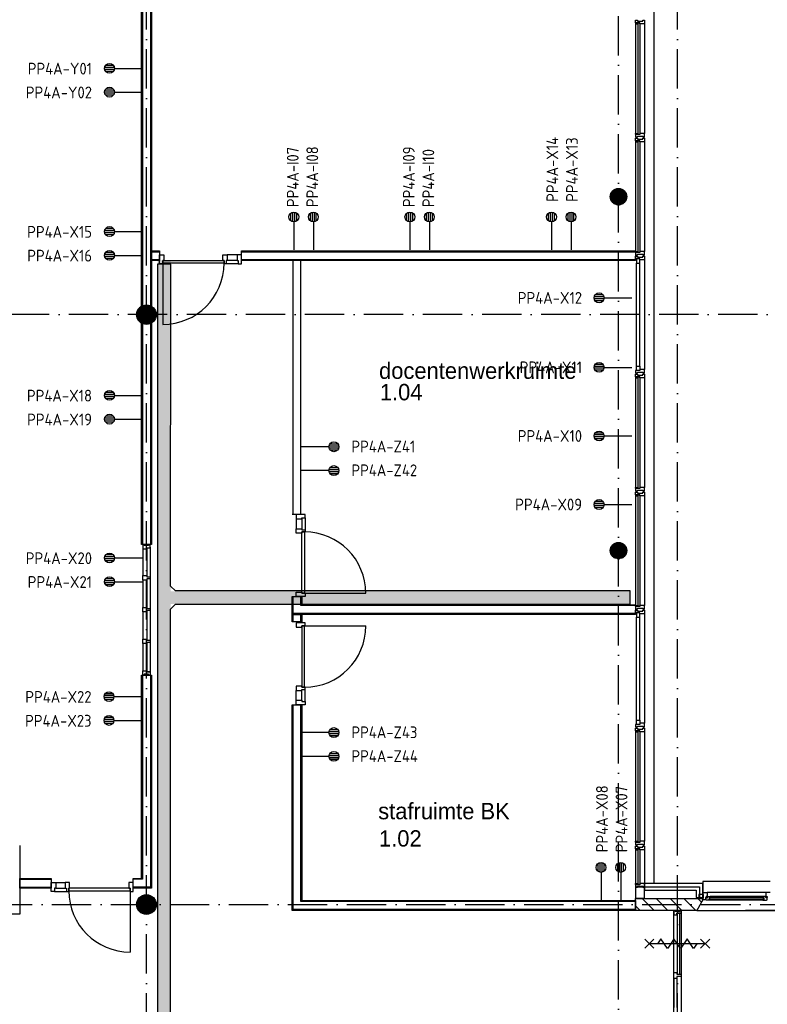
# Model space of a CAD drawing. Header units: millimetres. Extents: x 84333 to 240712, y -2244 to 84291.
# Tile 72 of 74: x 221685 to 233087, y 56254 to 71276. Entities that reach past the tile are written whole.
import ezdxf
from ezdxf.enums import TextEntityAlignment as Align

# ---------------------------------------------------------------- set-up
doc = ezdxf.new("R2010")
doc.units = ezdxf.units.MM
doc.header["$LTSCALE"] = 100
doc.linetypes.add('DASHDOT', pattern=[9, 6, -1.5, 0, -1.5])
doc.layers.get('0').update_dxf_attribs({"linetype": 'CONTINUOUS'})
for name, color, linetype in [('AFDELING', 4, 'CONTINUOUS'), ('AL$1----_ALGEMEEN', 7, 'CONTINUOUS'), ('AL$7----_STRAMIEN', 1, 'DASHDOT'), ('AL21----_BUITENWAND', 4, 'CONTINUOUS'), ('AL22----_BINNENWAND', 7, 'CONTINUOUS'), ('AL28----_KONSTRUKTIE', 3, 'CONTINUOUS'), ('AL31----_BUITENKOZ', 7, 'CONTINUOUS'), ('AL32----_BINNENKOZ', 7, 'CONTINUOUS'), ('AL32----_DRAAIRICHTING', 1, 'CONTINUOUS'), ('AL65----_BEVEILIGING', 7, 'CONTINUOUS'), ('ALXA3---_VOLZWART', 14, 'CONTINUOUS'), ('ALXAA---_GEWBETON', 12, 'CONTINUOUS'), ('ALXAB---_PREFABBETON', 1, 'CONTINUOUS'), ('ALXOU---_GLAS', 7, 'CONTINUOUS'), ('BOUW', 8, 'CONTINUOUS'), ('EB6441--_ATTRIB', 2, 'CONTINUOUS'), ('EL6441--_DATACOM', 3, 'CONTINUOUS'), ('KABELGGOOT1', 8, 'CONTINUOUS')]:
    doc.layers.add(name, color=color, linetype=linetype)
doc.styles.add('1_8', font='ISO', dxfattribs={"height": 1.8})
doc.styles.add('BURO-025', font='BUROFONT.shx', dxfattribs={"height": 250})
doc.styles.add('NORATT', font='iso.shx')
doc.styles.add('TECHNIC', font='technic_.ttf')
pattern_1 = [(8e-14, (39793.956, 199192.7), (31.75, 63.5), [0, -63.5])]

# ---------------------------------------------------------------- blocks, each defined once
blk = doc.blocks.new('ES4X2')
for p, q in [((-0.45, 1.4), (-0.45, 2.6)), ((-0.15, 1.27), (-0.15, 2.73)), ((0.15, 1.27), (0.15, 2.73)), ((0.45, 1.4), (0.45, 2.6)), ((0, 1.25), (0, -3))]:
    blk.add_line(p, q)
blk.add_circle((0, 2), 0.75)
at = {"style": '1_8', "flags": 8}
for tag, p in [('NUMMER', (1.25, 3.5)), ('CODE', (-1.25, 3.5))]:
    blk.add_attdef(tag, text='', height=1.8, rotation=90, dxfattribs=at).set_placement(p, align=Align.MIDDLE_LEFT)
blk.add_attdef('M_CODE', text='', height=1.8, dxfattribs=at).set_placement((0, 0), align=Align.MIDDLE_CENTER)
blk = doc.blocks.new('A$C13e6995e')
at = {"layer": 'KABELGGOOT1'}
h = blk.add_hatch(dxfattribs=at)
h.set_pattern_fill('DOTS', color=256, scale=40, style=0)
h.set_pattern_definition(pattern_1)
h.paths.add_polyline_path([(139651, 56951), (139457, 56951), (139457, 56413), (139651, 56413)])
h.paths.add_polyline_path([(139651, 57657), (139457, 57657), (139457, 56951), (139651, 56951)])
h.paths.add_polyline_path([(139651, 56413), (139457, 56413), (139457, 56041), (139651, 56041)])
h.paths.add_polyline_path([(139652, 58290), (139457, 58290), (139457, 57657), (139651, 57657)])
h.paths.add_polyline_path([(139657, 69849), (139457, 69849), (139457, 58290), (139652, 58290)])
h = blk.add_hatch(dxfattribs=at)
h.set_pattern_fill('DOTS', color=256, scale=40, style=0)
h.set_pattern_definition(pattern_1)
h.paths.add_polyline_path([(146661, 64800), (139625, 64800), (139625, 64607), (146661, 64607)])
at = {"layer": 'AL$1----_ALGEMEEN', "color": 8}
blk.add_line((150820, 59930), (148420, 59930), dxfattribs=at)
at = {"layer": 'AL$7----_STRAMIEN', "color": 1}
blk.add_line((134243, 60020), (152209, 60020), dxfattribs=at)
for points in [[(139285, 42766), (139285, 79257)], [(146485, 43272), (146485, 79257)], [(147385, 42766), (147385, 79257)], [(152204, 69020), (110185, 69020)]]:
    blk.add_lwpolyline(points, dxfattribs=at)
at = {"layer": 'AL21----_BUITENWAND', "color": 8}
for p, q in [((147025, 77960), (147025, 60340)), ((147770, 60340), (146884, 60340)), ((146884, 60340), (146884, 60240)), ((146884, 60240), (147670, 60240)), ((147670, 60240), (147670, 60130)), ((147770, 60130), (147770, 60340)), ((147670, 60130), (147770, 60130))]:
    blk.add_line(p, q, dxfattribs=at)
at = {"layer": 'AL22----_BINNENWAND', "color": 8}
for p, q in [((139210, 65513), (139210, 77680)), ((139360, 77680), (139360, 65513)), ((139360, 69995), (139485, 69995)), ((139360, 69845), (139360, 69995)), ((139485, 69995), (139485, 69845)), ((140736, 69995), (146745, 69995)), ((140736, 69845), (140736, 69995)), ((146745, 69995), (146745, 69845)), ((139485, 69845), (139360, 69845)), ((146745, 69845), (140736, 69845)), ((141657, 65971), (141507, 65971)), ((139360, 65513), (139210, 65513)), ((141507, 64445), (141507, 64720)), ((141507, 64720), (141657, 64720)), ((141657, 64720), (141657, 64595)), ((141657, 64595), (146745, 64595)), ((146745, 64595), (146745, 64445)), ((146745, 64445), (141507, 64445)), ((141507, 64335), (141507, 64445)), ((141507, 64445), (141657, 64445)), ((141657, 64445), (141657, 64335)), ((141657, 64335), (141507, 64335)), ((139210, 60420), (139210, 63519)), ((139210, 63519), (139360, 63519)), ((139360, 63519), (139360, 60270)), ((141507, 59930), (141507, 63069)), ((141507, 63069), (141657, 63069)), ((141657, 63069), (141657, 60080)), ((137352, 60920), (137352, 59875)), ((137352, 60420), (137834, 60420)), ((137352, 60270), (137352, 60420)), ((137834, 60420), (137834, 60270)), ((139085, 60270), (139085, 60420)), ((139085, 60420), (139210, 60420)), ((137834, 60270), (137352, 60270)), ((139360, 60270), (139085, 60270)), ((141657, 60080), (146745, 60080)), ((146745, 60080), (146745, 59930)), ((137352, 59875), (137202, 59875)), ((146745, 59930), (141507, 59930))]:
    blk.add_line(p, q, dxfattribs=at)
at = {"layer": 'AL22----_BINNENWAND', "color": 8, "linetype": 'Continuous'}
for p, q in [((139225, 77680), (139225, 65513)), ((139345, 77680), (139345, 65513)), ((139360, 69980), (139485, 69980)), ((139360, 69860), (139485, 69860)), ((140736, 69980), (146745, 69980)), ((140736, 69860), (146745, 69860)), ((141522, 65971), (141522, 69845)), ((141642, 65971), (141642, 69845)), ((141522, 64460), (141522, 64720)), ((141642, 64580), (141642, 64720)), ((146745, 64460), (141522, 64460)), ((141522, 64335), (141522, 64445)), ((146745, 64580), (141642, 64580)), ((141642, 64335), (141642, 64445)), ((139225, 63519), (139225, 60405)), ((139345, 63519), (139345, 60285)), ((141522, 59945), (141522, 63069)), ((141642, 60065), (141642, 63069)), ((137352, 60405), (137834, 60405)), ((139225, 60405), (139085, 60405)), ((137352, 60285), (137834, 60285)), ((139345, 60285), (139085, 60285)), ((146745, 59945), (141522, 59945)), ((146745, 60065), (141642, 60065))]:
    blk.add_line(p, q, dxfattribs=at)
at = {"layer": 'AL28----_KONSTRUKTIE', "color": 8, "linetype": 'Continuous'}
for p, q in [((146745, 59930), (146745, 60110)), ((146745, 60110), (146925, 60110)), ((146925, 60110), (146925, 60110)), ((146925, 60110), (147770, 60110)), ((147770, 60090), (147678, 59930)), ((147770, 60110), (147770, 60090)), ((147678, 59930), (146745, 59930))]:
    blk.add_line(p, q, dxfattribs=at)
at = {"layer": 'AL28----_KONSTRUKTIE', "color": 8}
for centre, radius in [((146485, 70820), 125), ((139285, 69020), 150), ((146485, 65420), 125), ((139285, 60020), 150)]:
    blk.add_circle(centre, radius, dxfattribs=at)
at = {"layer": 'AL31----_BUITENKOZ', "color": 8, "linetype": 'Continuous'}
for p, q in [((146745, 73472), (146745, 73511)), ((146745, 73511), (146751, 73511)), ((146812, 73472), (146745, 73472)), ((146750, 73467), (146745, 73467)), ((146745, 73467), (146745, 73455)), ((146782, 73472), (146750, 73472)), ((146750, 73472), (146750, 73467)), ((146751, 73511), (146765, 73511)), ((146765, 73511), (146765, 73511)), ((146765, 73511), (146774, 73511)), ((146774, 73511), (146774, 73497)), ((146774, 73497), (146854, 73497)), ((146782, 73455), (146782, 73472)), ((146812, 73455), (146812, 73472)), ((146854, 73497), (146854, 73511)), ((146854, 73511), (146864, 73511)), ((146864, 73511), (146864, 73511)), ((146864, 73511), (146878, 73511)), ((146878, 73511), (146884, 73511)), ((146884, 73511), (146884, 73492)), ((146884, 73492), (146884, 73455)), ((146745, 73455), (146782, 73455)), ((146865, 73455), (146812, 73455)), ((146873, 73455), (146865, 73455)), ((146877, 73455), (146873, 73455)), ((146884, 73455), (146877, 73455)), ((146745, 71773), (146745, 71785)), ((146745, 71785), (146782, 71785)), ((146750, 71773), (146745, 71773)), ((146745, 71768), (146745, 71729)), ((146812, 71768), (146745, 71768)), ((146745, 71729), (146751, 71729)), ((146745, 71672), (146745, 71711)), ((146745, 71711), (146751, 71711)), ((146812, 71672), (146745, 71672)), ((146750, 71667), (146745, 71667)), ((146745, 71667), (146745, 71655)), ((146745, 71655), (146782, 71655)), ((146750, 71768), (146750, 71773)), ((146782, 71768), (146750, 71768)), ((146782, 71672), (146750, 71672)), ((146750, 71672), (146750, 71667)), ((146751, 71729), (146765, 71729)), ((146751, 71711), (146765, 71711)), ((146765, 71729), (146765, 71729)), ((146765, 71729), (146775, 71729)), ((146765, 71711), (146765, 71711)), ((146765, 71711), (146774, 71711)), ((146774, 71711), (146774, 71697)), ((146774, 71697), (146854, 71697)), ((146775, 71729), (146775, 71743)), ((146775, 71743), (146855, 71743)), ((146782, 71785), (146782, 71768)), ((146782, 71655), (146782, 71672)), ((146865, 71785), (146812, 71785)), ((146812, 71785), (146812, 71768)), ((146812, 71655), (146812, 71672)), ((146865, 71655), (146812, 71655)), ((146854, 71697), (146854, 71711)), ((146854, 71711), (146864, 71711)), ((146855, 71743), (146855, 71729)), ((146855, 71729), (146864, 71729)), ((146864, 71729), (146864, 71729)), ((146864, 71729), (146878, 71729)), ((146864, 71711), (146864, 71711)), ((146864, 71711), (146878, 71711)), ((146873, 71785), (146865, 71785)), ((146873, 71655), (146865, 71655)), ((146877, 71785), (146873, 71785)), ((146877, 71655), (146873, 71655)), ((146884, 71785), (146877, 71785)), ((146884, 71655), (146877, 71655)), ((146878, 71729), (146884, 71729)), ((146878, 71711), (146884, 71711)), ((146884, 71748), (146884, 71785)), ((146884, 71729), (146884, 71748)), ((146884, 71711), (146884, 71692)), ((146884, 71692), (146884, 71655)), ((146745, 69973), (146745, 69985)), ((146745, 69985), (146782, 69985)), ((146750, 69973), (146745, 69973)), ((146745, 69968), (146745, 69929)), ((146812, 69968), (146745, 69968)), ((146745, 69929), (146751, 69929)), ((146745, 69872), (146745, 69911)), ((146745, 69911), (146751, 69911)), ((146812, 69872), (146745, 69872)), ((146750, 69968), (146750, 69973)), ((146782, 69968), (146750, 69968)), ((146751, 69929), (146765, 69929)), ((146751, 69911), (146765, 69911)), ((146812, 69872), (146758, 69872)), ((146758, 69872), (146758, 69805)), ((146765, 69929), (146765, 69929)), ((146765, 69929), (146775, 69929)), ((146765, 69911), (146765, 69911)), ((146765, 69911), (146774, 69911)), ((146774, 69911), (146774, 69897)), ((146774, 69897), (146854, 69897)), ((146775, 69929), (146775, 69943)), ((146775, 69943), (146855, 69943)), ((146782, 69985), (146782, 69968)), ((146865, 69985), (146812, 69985)), ((146812, 69985), (146812, 69968)), ((146812, 69855), (146812, 69872)), ((146812, 69805), (146812, 69872)), ((146865, 69855), (146812, 69855)), ((146854, 69897), (146854, 69911)), ((146854, 69911), (146864, 69911)), ((146855, 69943), (146855, 69929)), ((146855, 69929), (146864, 69929)), ((146864, 69929), (146864, 69929)), ((146864, 69929), (146878, 69929)), ((146864, 69911), (146864, 69911)), ((146864, 69911), (146878, 69911)), ((146873, 69985), (146865, 69985)), ((146873, 69855), (146865, 69855)), ((146877, 69985), (146873, 69985)), ((146877, 69855), (146873, 69855)), ((146884, 69985), (146877, 69985)), ((146884, 69855), (146877, 69855)), ((146878, 69929), (146884, 69929)), ((146878, 69911), (146884, 69911)), ((146884, 69948), (146884, 69985)), ((146884, 69929), (146884, 69948)), ((146884, 69911), (146884, 69892)), ((146884, 69892), (146884, 69855)), ((146758, 69805), (146812, 69805)), ((146758, 68168), (146758, 68235)), ((146758, 68235), (146812, 68235)), ((146812, 68235), (146812, 68168)), ((146745, 68168), (146745, 68129)), ((146812, 68168), (146745, 68168)), ((146745, 68129), (146751, 68129)), ((146745, 68072), (146745, 68111)), ((146745, 68111), (146751, 68111)), ((146812, 68072), (146745, 68072)), ((146750, 68067), (146745, 68067)), ((146745, 68067), (146745, 68055)), ((146745, 68055), (146782, 68055)), ((146782, 68072), (146750, 68072)), ((146750, 68072), (146750, 68067)), ((146751, 68129), (146765, 68129)), ((146751, 68111), (146765, 68111)), ((146812, 68168), (146758, 68168)), ((146765, 68129), (146765, 68129)), ((146765, 68129), (146775, 68129)), ((146765, 68111), (146765, 68111)), ((146765, 68111), (146774, 68111)), ((146774, 68111), (146774, 68097)), ((146774, 68097), (146854, 68097)), ((146775, 68129), (146775, 68143)), ((146775, 68143), (146855, 68143)), ((146782, 68055), (146782, 68072)), ((146865, 68185), (146812, 68185)), ((146812, 68185), (146812, 68168)), ((146812, 68055), (146812, 68072)), ((146865, 68055), (146812, 68055)), ((146854, 68097), (146854, 68111)), ((146854, 68111), (146864, 68111)), ((146855, 68143), (146855, 68129)), ((146855, 68129), (146864, 68129)), ((146864, 68129), (146864, 68129)), ((146864, 68129), (146878, 68129)), ((146864, 68111), (146864, 68111)), ((146864, 68111), (146878, 68111)), ((146873, 68185), (146865, 68185)), ((146873, 68055), (146865, 68055)), ((146877, 68185), (146873, 68185)), ((146877, 68055), (146873, 68055)), ((146884, 68185), (146877, 68185)), ((146884, 68055), (146877, 68055)), ((146878, 68129), (146884, 68129)), ((146878, 68111), (146884, 68111)), ((146884, 68148), (146884, 68185)), ((146884, 68129), (146884, 68148)), ((146884, 68111), (146884, 68092)), ((146884, 68092), (146884, 68055)), ((146745, 66373), (146745, 66385)), ((146745, 66385), (146782, 66385)), ((146750, 66373), (146745, 66373)), ((146745, 66368), (146745, 66329)), ((146812, 66368), (146745, 66368)), ((146745, 66329), (146751, 66329)), ((146745, 66272), (146745, 66311)), ((146745, 66311), (146751, 66311)), ((146812, 66272), (146745, 66272)), ((146750, 66267), (146745, 66267)), ((146745, 66267), (146745, 66255)), ((146745, 66255), (146782, 66255)), ((146750, 66368), (146750, 66373)), ((146782, 66368), (146750, 66368)), ((146782, 66272), (146750, 66272)), ((146750, 66272), (146750, 66267)), ((146751, 66329), (146765, 66329)), ((146751, 66311), (146765, 66311)), ((146765, 66329), (146765, 66329)), ((146765, 66329), (146775, 66329)), ((146765, 66311), (146765, 66311)), ((146765, 66311), (146774, 66311)), ((146774, 66311), (146774, 66297)), ((146774, 66297), (146854, 66297)), ((146775, 66329), (146775, 66343)), ((146775, 66343), (146855, 66343)), ((146782, 66385), (146782, 66368)), ((146782, 66255), (146782, 66272)), ((146865, 66385), (146812, 66385)), ((146812, 66385), (146812, 66368)), ((146812, 66255), (146812, 66272)), ((146865, 66255), (146812, 66255)), ((146854, 66297), (146854, 66311)), ((146854, 66311), (146864, 66311)), ((146855, 66343), (146855, 66329)), ((146855, 66329), (146864, 66329)), ((146864, 66329), (146864, 66329)), ((146864, 66329), (146878, 66329)), ((146864, 66311), (146864, 66311)), ((146864, 66311), (146878, 66311)), ((146873, 66385), (146865, 66385)), ((146873, 66255), (146865, 66255)), ((146877, 66385), (146873, 66385)), ((146877, 66255), (146873, 66255)), ((146884, 66385), (146877, 66385)), ((146884, 66255), (146877, 66255)), ((146878, 66329), (146884, 66329)), ((146878, 66311), (146884, 66311)), ((146884, 66348), (146884, 66385)), ((146884, 66329), (146884, 66348)), ((146884, 66311), (146884, 66292)), ((146884, 66292), (146884, 66255)), ((146745, 64573), (146745, 64585)), ((146745, 64585), (146782, 64585)), ((146750, 64573), (146745, 64573)), ((146745, 64568), (146745, 64529)), ((146812, 64568), (146745, 64568)), ((146745, 64529), (146751, 64529)), ((146745, 64472), (146745, 64511)), ((146745, 64511), (146751, 64511)), ((146812, 64472), (146745, 64472)), ((146750, 64568), (146750, 64573)), ((146782, 64568), (146750, 64568)), ((146751, 64529), (146765, 64529)), ((146751, 64511), (146765, 64511)), ((146812, 64472), (146758, 64472)), ((146758, 64472), (146758, 64405)), ((146765, 64529), (146765, 64529)), ((146765, 64529), (146775, 64529)), ((146765, 64511), (146765, 64511)), ((146765, 64511), (146774, 64511)), ((146774, 64511), (146774, 64497)), ((146774, 64497), (146854, 64497)), ((146775, 64529), (146775, 64543)), ((146775, 64543), (146855, 64543)), ((146782, 64585), (146782, 64568)), ((146865, 64585), (146812, 64585)), ((146812, 64585), (146812, 64568)), ((146812, 64455), (146812, 64472)), ((146812, 64405), (146812, 64472)), ((146865, 64455), (146812, 64455)), ((146854, 64497), (146854, 64511)), ((146854, 64511), (146864, 64511)), ((146855, 64543), (146855, 64529)), ((146855, 64529), (146864, 64529)), ((146864, 64529), (146864, 64529)), ((146864, 64529), (146878, 64529)), ((146864, 64511), (146864, 64511)), ((146864, 64511), (146878, 64511)), ((146873, 64585), (146865, 64585)), ((146873, 64455), (146865, 64455)), ((146877, 64585), (146873, 64585)), ((146877, 64455), (146873, 64455)), ((146884, 64585), (146877, 64585)), ((146884, 64455), (146877, 64455)), ((146878, 64529), (146884, 64529)), ((146878, 64511), (146884, 64511)), ((146884, 64548), (146884, 64585)), ((146884, 64529), (146884, 64548)), ((146884, 64511), (146884, 64492)), ((146884, 64492), (146884, 64455)), ((146758, 64405), (146812, 64405)), ((146758, 62768), (146758, 62835)), ((146758, 62835), (146812, 62835)), ((146812, 62835), (146812, 62768)), ((146745, 62768), (146745, 62729)), ((146812, 62768), (146745, 62768)), ((146745, 62729), (146751, 62729)), ((146745, 62672), (146745, 62711)), ((146745, 62711), (146751, 62711)), ((146812, 62672), (146745, 62672)), ((146750, 62667), (146745, 62667)), ((146745, 62667), (146745, 62655)), ((146745, 62655), (146782, 62655)), ((146782, 62672), (146750, 62672)), ((146750, 62672), (146750, 62667)), ((146751, 62729), (146765, 62729)), ((146751, 62711), (146765, 62711)), ((146812, 62768), (146758, 62768)), ((146765, 62729), (146765, 62729)), ((146765, 62729), (146775, 62729)), ((146765, 62711), (146765, 62711)), ((146765, 62711), (146774, 62711)), ((146774, 62711), (146774, 62697)), ((146774, 62697), (146854, 62697)), ((146775, 62729), (146775, 62743)), ((146775, 62743), (146855, 62743)), ((146782, 62655), (146782, 62672)), ((146865, 62785), (146812, 62785)), ((146812, 62785), (146812, 62768)), ((146812, 62655), (146812, 62672)), ((146865, 62655), (146812, 62655)), ((146854, 62697), (146854, 62711)), ((146854, 62711), (146864, 62711)), ((146855, 62743), (146855, 62729)), ((146855, 62729), (146864, 62729)), ((146864, 62729), (146864, 62729)), ((146864, 62729), (146878, 62729)), ((146864, 62711), (146864, 62711)), ((146864, 62711), (146878, 62711)), ((146873, 62785), (146865, 62785)), ((146873, 62655), (146865, 62655)), ((146877, 62785), (146873, 62785)), ((146877, 62655), (146873, 62655)), ((146884, 62785), (146877, 62785)), ((146884, 62655), (146877, 62655)), ((146878, 62729), (146884, 62729)), ((146878, 62711), (146884, 62711)), ((146884, 62748), (146884, 62785)), ((146884, 62729), (146884, 62748)), ((146884, 62711), (146884, 62692)), ((146884, 62692), (146884, 62655)), ((146745, 60973), (146745, 60985)), ((146745, 60985), (146782, 60985)), ((146750, 60973), (146745, 60973)), ((146745, 60968), (146745, 60929)), ((146812, 60968), (146745, 60968)), ((146745, 60929), (146751, 60929)), ((146745, 60872), (146745, 60911)), ((146745, 60911), (146751, 60911)), ((146812, 60872), (146745, 60872)), ((146750, 60867), (146745, 60867)), ((146745, 60867), (146745, 60855)), ((146745, 60855), (146782, 60855)), ((146750, 60968), (146750, 60973)), ((146782, 60968), (146750, 60968)), ((146782, 60872), (146750, 60872)), ((146750, 60872), (146750, 60867)), ((146751, 60929), (146765, 60929)), ((146751, 60911), (146765, 60911)), ((146765, 60929), (146765, 60929)), ((146765, 60929), (146775, 60929)), ((146765, 60911), (146765, 60911)), ((146765, 60911), (146775, 60911)), ((146775, 60929), (146775, 60943)), ((146775, 60943), (146855, 60943)), ((146775, 60911), (146775, 60897)), ((146775, 60897), (146855, 60897)), ((146782, 60985), (146782, 60968)), ((146782, 60855), (146782, 60872)), ((146865, 60985), (146812, 60985)), ((146812, 60985), (146812, 60968)), ((146812, 60855), (146812, 60872)), ((146865, 60855), (146812, 60855)), ((146855, 60943), (146855, 60929)), ((146855, 60929), (146864, 60929)), ((146855, 60897), (146855, 60911)), ((146855, 60911), (146864, 60911)), ((146864, 60929), (146864, 60929)), ((146864, 60929), (146878, 60929)), ((146864, 60911), (146864, 60911)), ((146864, 60911), (146878, 60911)), ((146873, 60985), (146865, 60985)), ((146873, 60855), (146865, 60855)), ((146877, 60985), (146873, 60985)), ((146877, 60855), (146873, 60855)), ((146884, 60985), (146877, 60985)), ((146884, 60855), (146877, 60855)), ((146878, 60929), (146884, 60929)), ((146878, 60911), (146884, 60911)), ((146884, 60948), (146884, 60985)), ((146884, 60929), (146884, 60948)), ((146884, 60911), (146884, 60892)), ((146884, 60892), (146884, 60855)), ((146745, 60328), (146745, 60340)), ((146745, 60340), (146782, 60340)), ((146750, 60328), (146745, 60328)), ((146745, 60323), (146745, 60284)), ((146812, 60323), (146745, 60323)), ((146745, 60284), (146751, 60284)), ((146745, 60283), (146745, 60119)), ((146884, 60283), (146745, 60283)), ((146750, 60323), (146750, 60328)), ((146782, 60323), (146750, 60323)), ((146751, 60284), (146765, 60284)), ((146765, 60284), (146765, 60284)), ((146765, 60284), (146775, 60284)), ((146775, 60284), (146775, 60298)), ((146775, 60298), (146855, 60298)), ((146782, 60340), (146782, 60323)), ((146865, 60340), (146812, 60340)), ((146812, 60340), (146812, 60323)), ((146855, 60298), (146855, 60284)), ((146855, 60284), (146864, 60284)), ((146864, 60284), (146864, 60284)), ((146864, 60284), (146878, 60284)), ((146873, 60340), (146865, 60340)), ((146877, 60340), (146873, 60340)), ((146884, 60340), (146877, 60340)), ((146878, 60284), (146884, 60284)), ((146884, 60303), (146884, 60340)), ((146884, 60284), (146884, 60303)), ((146884, 60119), (146884, 60283)), ((146745, 60119), (146884, 60119)), ((148699, 60126), (147871, 60126)), ((147871, 60126), (147871, 60105)), ((147871, 60105), (148699, 60105)), ((148699, 60105), (148699, 60126))]:
    blk.add_line(p, q, dxfattribs=at)
at = {"layer": 'AL31----_BUITENKOZ', "color": 8}
for p, q in [((146745, 73455), (146745, 71785)), ((146884, 73455), (146884, 71785)), ((146745, 71655), (146745, 69985)), ((146884, 71655), (146884, 69985)), ((146884, 69855), (146884, 68185)), ((146758, 68235), (146758, 69805)), ((146812, 68235), (146812, 69805)), ((146745, 68055), (146745, 66385)), ((146884, 68055), (146884, 66385)), ((146745, 66255), (146745, 64585)), ((146884, 66255), (146884, 64585)), ((146884, 64455), (146884, 62785)), ((146758, 62835), (146758, 64405)), ((146812, 62835), (146812, 64405)), ((146745, 62655), (146745, 60985)), ((146884, 62655), (146884, 60985)), ((146745, 60855), (146745, 60340)), ((146884, 60855), (146884, 60340)), ((148800, 60370), (147770, 60370)), ((147770, 60370), (147770, 60090)), ((147770, 60090), (147678, 59930)), ((147780, 60171), (147709, 60171)), ((147709, 60171), (147709, 60115)), ((147709, 60115), (147780, 60115)), ((147770, 60171), (147770, 60204)), ((147770, 60204), (147837, 60204)), ((147780, 60171), (147770, 60171)), ((147770, 60090), (147770, 60115)), ((147770, 60115), (147780, 60115)), ((147814, 60090), (147770, 60090)), ((147780, 60115), (147780, 60171)), ((147780, 60115), (147780, 60171)), ((147820, 60126), (147814, 60126)), ((147814, 60126), (147814, 60090)), ((147817, 60091), (147817, 60121)), ((147817, 60121), (147840, 60121)), ((147824, 60091), (147817, 60091)), ((147837, 60141), (147820, 60141)), ((147820, 60141), (147820, 60126)), ((147827, 60087), (147824, 60091)), ((147869, 60087), (147827, 60087)), ((147832, 60126), (147832, 60141)), ((147832, 60141), (147837, 60141)), ((147840, 60126), (147832, 60126)), ((147837, 60204), (147837, 60141)), ((148733, 60204), (147837, 60204)), ((147837, 60141), (147884, 60141)), ((147840, 60121), (147840, 60126)), ((147886, 60128), (147869, 60128)), ((147869, 60128), (147869, 60087)), ((147869, 60089), (147869, 60103)), ((147869, 60103), (147886, 60103)), ((147886, 60089), (147869, 60089)), ((148701, 60087), (147869, 60087)), ((147884, 60141), (147886, 60128)), ((148686, 60141), (147884, 60141)), ((147886, 60103), (147886, 60089)), ((148686, 60141), (148684, 60128)), ((148684, 60128), (148701, 60128)), ((148701, 60103), (148684, 60103)), ((148684, 60103), (148684, 60089)), ((148684, 60089), (148701, 60089)), ((148733, 60141), (148686, 60141)), ((148701, 60128), (148701, 60087)), ((148701, 60089), (148701, 60103)), ((148701, 60087), (148743, 60087)), ((148730, 60121), (148730, 60126)), ((148730, 60126), (148738, 60126)), ((148753, 60121), (148730, 60121)), ((148800, 60204), (148733, 60204)), ((148733, 60204), (148733, 60141)), ((148733, 60141), (148750, 60141)), ((148738, 60141), (148733, 60141)), ((148738, 60126), (148738, 60141)), ((148743, 60087), (148746, 60091)), ((148746, 60091), (148753, 60091)), ((148750, 60141), (148750, 60126)), ((148750, 60126), (148756, 60126)), ((148753, 60091), (148753, 60121)), ((147678, 59930), (148892, 59930))]:
    blk.add_line(p, q, dxfattribs=at)
at = {"layer": 'AL32----_BINNENKOZ', "color": 8}
for p, q in [((139485, 69794), (139485, 69933)), ((139485, 69933), (139552, 69933)), ((139552, 69933), (139552, 69845)), ((140452, 69845), (140452, 69933)), ((140452, 69933), (140519, 69933)), ((140669, 69933), (140519, 69933)), ((140519, 69933), (140519, 69845)), ((140736, 69933), (140669, 69933)), ((140669, 69933), (140669, 69845)), ((140736, 69794), (140736, 69933)), ((139535, 69794), (139485, 69794)), ((139535, 69805), (139535, 69845)), ((139535, 69845), (140469, 69845)), ((139552, 69845), (139535, 69845)), ((139535, 69845), (139535, 69794)), ((140469, 69805), (139535, 69805)), ((140469, 69845), (140452, 69845)), ((140469, 69845), (140469, 69805)), ((140469, 69794), (140469, 69845)), ((140502, 69794), (140469, 69794)), ((140502, 69794), (140469, 69794)), ((140519, 69845), (140502, 69845)), ((140502, 69845), (140502, 69794)), ((140686, 69794), (140502, 69794)), ((140669, 69845), (140519, 69845)), ((140669, 69845), (140686, 69845)), ((140686, 69845), (140686, 69794)), ((140686, 69794), (140736, 69794)), ((141708, 65971), (141569, 65971)), ((141569, 65971), (141569, 65904)), ((141708, 65921), (141708, 65971)), ((141569, 65904), (141569, 65754)), ((141569, 65904), (141657, 65904)), ((141657, 65904), (141657, 65921)), ((141657, 65921), (141708, 65921)), ((141657, 65904), (141657, 65754)), ((141708, 65921), (141708, 65737)), ((141569, 65687), (141569, 65754)), ((141569, 65754), (141657, 65754)), ((141657, 65687), (141569, 65687)), ((141657, 65754), (141657, 65737)), ((141657, 65737), (141708, 65737)), ((141708, 65704), (141657, 65704)), ((141657, 65704), (141657, 65687)), ((141657, 65704), (141697, 65704)), ((141657, 64770), (141657, 65704)), ((141697, 65704), (141697, 64770)), ((141708, 65737), (141708, 65704)), ((141708, 65737), (141708, 65704)), ((139251, 65513), (139229, 65513)), ((139229, 65513), (139229, 65446)), ((139251, 65497), (139251, 65513)), ((139318, 65497), (139251, 65497)), ((139343, 65513), (139318, 65513)), ((139318, 65513), (139318, 65497)), ((139343, 65463), (139343, 65513)), ((139229, 65454), (139229, 65038)), ((139229, 65454), (139229, 65038)), ((139229, 65446), (139292, 65446)), ((139292, 65446), (139292, 65463)), ((139292, 65463), (139343, 65463)), ((139292, 65454), (139292, 65038)), ((139343, 65471), (139343, 65021)), ((139229, 64971), (139229, 65038)), ((139229, 65038), (139292, 65038)), ((139292, 64971), (139229, 64971)), ((139229, 64970), (139229, 64554)), ((139229, 64970), (139229, 64554)), ((139292, 65038), (139292, 65021)), ((139292, 65021), (139343, 65021)), ((139343, 64988), (139292, 64988)), ((139292, 64988), (139292, 64971)), ((139292, 64970), (139292, 64554)), ((139343, 65021), (139343, 64988)), ((139343, 64987), (139343, 64537)), ((141569, 64720), (141569, 64787)), ((141569, 64787), (141657, 64787)), ((141657, 64787), (141657, 64770)), ((141657, 64770), (141708, 64770)), ((141697, 64770), (141657, 64770)), ((141708, 64770), (141708, 64720)), ((141708, 64720), (141569, 64720)), ((139229, 64487), (139229, 64554)), ((139229, 64554), (139292, 64554)), ((139292, 64487), (139229, 64487)), ((139229, 64486), (139229, 64070)), ((139229, 64486), (139229, 64070)), ((139292, 64554), (139292, 64537)), ((139292, 64537), (139343, 64537)), ((139343, 64504), (139292, 64504)), ((139292, 64504), (139292, 64487)), ((139292, 64486), (139292, 64070)), ((139343, 64537), (139343, 64504)), ((139343, 64503), (139343, 64053)), ((141708, 64320), (141569, 64320)), ((141569, 64320), (141569, 64253)), ((141708, 64270), (141708, 64320)), ((141569, 64253), (141657, 64253)), ((141657, 64253), (141657, 64270)), ((141657, 64270), (141708, 64270)), ((141697, 64270), (141657, 64270)), ((141657, 64270), (141657, 63336)), ((141697, 63336), (141697, 64270)), ((139229, 64003), (139229, 64070)), ((139229, 64070), (139292, 64070)), ((139292, 64003), (139229, 64003)), ((139229, 64002), (139229, 63586)), ((139292, 64070), (139292, 64053)), ((139292, 64053), (139343, 64053)), ((139343, 64020), (139292, 64020)), ((139292, 64020), (139292, 64003)), ((139292, 64002), (139292, 63586)), ((139343, 64053), (139343, 64020)), ((139343, 64019), (139343, 63569)), ((139229, 63519), (139229, 63586)), ((139229, 63586), (139292, 63586)), ((139292, 63586), (139292, 63569)), ((139343, 63569), (139292, 63569)), ((139292, 63569), (139343, 63569)), ((139343, 63569), (139343, 63519)), ((139251, 63519), (139229, 63519)), ((139318, 63535), (139251, 63535)), ((139251, 63535), (139251, 63519)), ((139318, 63519), (139318, 63535)), ((139343, 63519), (139318, 63519)), ((141657, 63353), (141569, 63353)), ((141569, 63353), (141569, 63286)), ((141569, 63136), (141569, 63286)), ((141569, 63286), (141657, 63286)), ((141657, 63336), (141657, 63353)), ((141708, 63336), (141657, 63336)), ((141657, 63336), (141697, 63336)), ((141657, 63286), (141657, 63303)), ((141657, 63303), (141708, 63303)), ((141657, 63136), (141657, 63286)), ((141708, 63303), (141708, 63336)), ((141708, 63303), (141708, 63336)), ((141708, 63119), (141708, 63303)), ((141569, 63069), (141569, 63136)), ((141569, 63136), (141657, 63136)), ((141657, 63136), (141657, 63119)), ((141657, 63119), (141708, 63119)), ((141708, 63119), (141708, 63069)), ((141708, 63069), (141569, 63069)), ((137834, 60219), (137834, 60358)), ((137834, 60358), (137901, 60358)), ((137901, 60270), (137884, 60270)), ((137884, 60270), (137884, 60219)), ((137901, 60358), (138051, 60358)), ((137901, 60358), (137901, 60270)), ((137901, 60270), (138051, 60270)), ((138112, 60358), (138045, 60358)), ((138045, 60358), (138045, 60270)), ((138045, 60270), (138062, 60270)), ((138068, 60270), (138068, 60219)), ((138095, 60270), (138112, 60270)), ((138101, 60219), (138101, 60270)), ((138101, 60270), (138101, 60230)), ((139035, 60270), (138101, 60270)), ((138112, 60270), (138112, 60358)), ((139085, 60358), (139018, 60358)), ((139018, 60358), (139018, 60270)), ((139018, 60270), (139035, 60270)), ((139035, 60270), (139035, 60219)), ((139035, 60230), (139035, 60270)), ((139085, 60219), (139085, 60358)), ((137884, 60219), (137834, 60219)), ((137884, 60219), (138068, 60219)), ((138068, 60219), (138101, 60219)), ((138068, 60219), (138101, 60219)), ((138101, 60230), (139035, 60230)), ((139035, 60219), (139085, 60219)), ((147328, 54060), (147328, 59930)), ((147328, 59930), (147328, 59863)), ((147351, 59930), (147328, 59930)), ((147328, 59863), (147375, 59863)), ((147351, 59913), (147351, 59930)), ((147418, 59913), (147351, 59913)), ((147375, 59890), (147442, 59890)), ((147375, 59863), (147375, 59890)), ((147422, 59888), (147381, 59888)), ((147381, 59888), (147381, 58958)), ((147418, 59930), (147418, 59913)), ((147442, 59930), (147418, 59930)), ((147422, 58958), (147422, 59888)), ((147442, 59930), (147442, 54060)), ((147442, 59890), (147442, 59930)), ((147328, 58893), (147328, 58983)), ((147328, 58983), (147375, 58983)), ((147328, 58893), (147328, 58449)), ((147375, 58893), (147328, 58893)), ((147375, 58983), (147375, 58956)), ((147375, 58956), (147442, 58956)), ((147442, 58920), (147375, 58920)), ((147375, 58920), (147375, 58893)), ((147375, 58893), (147375, 58449)), ((147381, 58958), (147422, 58958)), ((147442, 58956), (147442, 58920)), ((147442, 58920), (147442, 58424))]:
    blk.add_line(p, q, dxfattribs=at)
at = {"layer": 'AL32----_DRAAIRICHTING', "color": 8}
for p, q in [((139535, 69805), (139535, 68871)), ((141697, 64770), (142631, 64770)), ((141697, 64270), (142631, 64270)), ((139035, 60230), (139035, 59296))]:
    blk.add_line(p, q, dxfattribs=at)
for centre, start, end in [((139535, 69805), 270, 0), ((141697, 64770), 0, 90), ((141697, 64270), 270, 0), ((139035, 60230), 180, 270)]:
    blk.add_arc(centre, 934, start, end, dxfattribs=at)
at = {"layer": 'AL65----_BEVEILIGING', "color": 8, "linetype": 'Continuous'}
for p, q in [((147026, 59353), (146886, 59493)), ((147026, 59493), (146886, 59353)), ((147131, 59498), (147081, 59423)), ((147231, 59348), (147131, 59498)), ((147331, 59498), (147281, 59423)), ((147431, 59348), (147331, 59498)), ((147531, 59498), (147481, 59423)), ((147631, 59348), (147531, 59498)), ((147876, 59353), (147736, 59493)), ((147876, 59493), (147736, 59353)), ((147806, 59423), (146956, 59423)), ((147281, 59423), (147231, 59348)), ((147481, 59423), (147431, 59348)), ((147681, 59423), (147631, 59348))]:
    blk.add_line(p, q, dxfattribs=at)
at = {"layer": 'ALXA3---_VOLZWART', "color": 8}
for p, q in [((146884, 60290), (147720, 60290)), ((147720, 60290), (147720, 60130))]:
    blk.add_line(p, q, dxfattribs=at)
at = {"layer": 'ALXAA---_GEWBETON', "color": 8}
for p, q in [((146405, 70916), (146565, 70916)), ((146438, 70936), (146532, 70936)), ((146360, 70816), (146610, 70816)), ((146361, 70836), (146609, 70836)), ((146362, 70796), (146608, 70796)), ((146365, 70856), (146605, 70856)), ((146368, 70776), (146602, 70776)), ((146373, 70876), (146597, 70876)), ((146378, 70756), (146592, 70756)), ((146385, 70896), (146584, 70896)), ((146393, 70736), (146577, 70736)), ((146416, 70716), (146554, 70716)), ((146472, 70696), (146498, 70696)), ((139165, 68930), (139165, 69110)), ((139185, 68908), (139185, 69132)), ((139205, 68893), (139205, 69147)), ((139225, 68883), (139225, 69158)), ((139245, 68875), (139245, 69165)), ((139265, 68871), (139265, 69169)), ((139285, 68870), (139285, 69170)), ((139305, 68871), (139305, 69169)), ((139325, 68875), (139325, 69165)), ((139345, 68883), (139345, 69158)), ((139365, 68893), (139365, 69147)), ((139385, 68908), (139385, 69132)), ((139405, 68930), (139405, 69110)), ((139145, 68966), (139145, 69074)), ((139425, 68966), (139425, 69074)), ((146385, 65496), (146584, 65496)), ((146405, 65516), (146565, 65516)), ((146438, 65536), (146532, 65536)), ((146360, 65416), (146610, 65416)), ((146361, 65436), (146609, 65436)), ((146362, 65396), (146608, 65396)), ((146365, 65456), (146605, 65456)), ((146368, 65376), (146602, 65376)), ((146373, 65476), (146597, 65476)), ((146378, 65356), (146592, 65356)), ((146393, 65336), (146577, 65336)), ((146416, 65316), (146554, 65316)), ((146472, 65296), (146498, 65296)), ((139165, 59930), (139165, 60110)), ((139185, 59908), (139185, 60132)), ((139205, 59893), (139205, 60147)), ((139225, 59883), (139225, 60158)), ((139245, 59875), (139245, 60165)), ((139265, 59871), (139265, 60169)), ((139285, 59870), (139285, 60170)), ((139305, 59871), (139305, 60169)), ((139325, 59875), (139325, 60165)), ((139345, 59883), (139345, 60158)), ((139365, 59893), (139365, 60147)), ((139385, 59908), (139385, 60132)), ((139405, 59930), (139405, 60110)), ((139145, 59966), (139145, 60074)), ((139425, 59966), (139425, 60074))]:
    blk.add_line(p, q, dxfattribs=at)
at = {"layer": 'ALXAB---_PREFABBETON', "color": 8}
for p, q in [((147027, 59930), (146847, 60110)), ((147239, 59930), (147059, 60110)), ((147451, 59930), (147271, 60110)), ((147663, 59930), (147483, 60110)), ((147750, 60056), (147696, 60110)), ((146815, 59930), (146745, 60000))]:
    blk.add_line(p, q, dxfattribs=at)
at = {"layer": 'ALXOU---_GLAS', "color": 8}
for p, q in [((146784, 71770), (146784, 73470)), ((146784, 73470), (146810, 73470)), ((146810, 73470), (146810, 71770)), ((146810, 71770), (146784, 71770)), ((146784, 69970), (146784, 71670)), ((146784, 71670), (146810, 71670)), ((146810, 71670), (146810, 69970)), ((146810, 69970), (146784, 69970)), ((146784, 66370), (146784, 68070)), ((146784, 68070), (146810, 68070)), ((146810, 68070), (146810, 66370)), ((146810, 66370), (146784, 66370)), ((146784, 64570), (146784, 66270)), ((146784, 66270), (146810, 66270)), ((146810, 66270), (146810, 64570)), ((146810, 64570), (146784, 64570)), ((146784, 60970), (146784, 62670)), ((146784, 62670), (146810, 62670)), ((146810, 62670), (146810, 60970)), ((146810, 60970), (146784, 60970)), ((146784, 60325), (146784, 60870)), ((146784, 60870), (146810, 60870)), ((146810, 60870), (146810, 60325)), ((146810, 60325), (146784, 60325))]:
    blk.add_line(p, q, dxfattribs=at)
at = {"layer": 'KABELGGOOT1'}
for p, q in [((139455, 69791, 3650), (139454, 56377, 2750)), ((139655, 69791, 3650), (139455, 69791, 3650)), ((139654, 64879, 2750), (139655, 69791, 3650)), ((139729, 64804, 2750), (139654, 64879, 2750)), ((146661, 64804, 2750), (139729, 64804, 2750)), ((146661, 64604, 2750), (146661, 64804, 2750)), ((139654, 64529, 2750), (139729, 64604, 2750)), ((139729, 64604, 2750), (146661, 64604, 2750)), ((139654, 56032, 2750), (139654, 64529, 2750))]:
    blk.add_line(p, q, dxfattribs=at)
at = {"layer": 'AFDELING', "color": 8, "style": 'TECHNIC'}
for p in [(92219, 54468), (58038, 41625), (88108, 41444)]:
    blk.add_attdef('VIDE', text='', height=500, dxfattribs=at).set_placement(p, align=Align.CENTER)
blk.add_attdef('VIDE', text='', height=500, rotation=90, dxfattribs=at).set_placement((75129, 25766), align=Align.CENTER)
at = {"layer": 'BOUW', "style": 'BURO-025'}
for s, p in [('docentenwerkruimte', (142833, 68040)), ('1.04', (142845, 67713)), ('stafruimte BK', (142820, 61321)), ('1.02', (142832, 60904))]:
    blk.add_text(s, height=250, dxfattribs=at).set_placement(p)

msp = doc.modelspace()

# ---------------------------------------------------------------- block references
at = {"layer": 'EL6441--_DATACOM'}
msp.add_blockref('A$C13e6995e', (84333, -2244), dxfattribs=at)
ref = msp.add_blockref('ES4X2', (223255, 70533), dxfattribs=dict(at, xscale=100, yscale=100, zscale=100, rotation=90))
ref.add_attrib('CODE', 'PP4A-Y01', dxfattribs={"layer": 'EB6441--_ATTRIB', "color": 1, "height": 180, "rotation": 0.0002, "style": '1_8', "flags": 8}).set_placement((222788, 70529), align=Align.MIDDLE_RIGHT)
ref = msp.add_blockref('ES4X2', (223255, 70170), dxfattribs=dict(at, xscale=100, yscale=100, zscale=100, rotation=90))
ref.add_attrib('CODE', 'PP4A-Y02', dxfattribs={"layer": 'EB6441--_ATTRIB', "color": 1, "height": 180, "rotation": 0.0002, "style": '1_8', "flags": 8}).set_placement((222788, 70166), align=Align.MIDDLE_RIGHT)
ref = msp.add_blockref('ES4X2', (229796, 68066), dxfattribs=dict(at, xscale=100, yscale=100, zscale=100))
ref.add_attrib('CODE', 'PP4A-X14', dxfattribs={"layer": 'EB6441--_ATTRIB', "color": 1, "height": 180, "rotation": 90.0002, "style": '1_8', "flags": 8}).set_placement((229809, 68496), align=Align.MIDDLE_LEFT)
ref = msp.add_blockref('ES4X2', (230094, 68066), dxfattribs=dict(at, xscale=100, yscale=100, zscale=100))
ref.add_attrib('CODE', 'PP4A-X13', dxfattribs={"layer": 'EB6441--_ATTRIB', "color": 1, "height": 180, "rotation": 90.0002, "style": '1_8', "flags": 8}).set_placement((230108, 68496), align=Align.MIDDLE_LEFT)
ref = msp.add_blockref('ES4X2', (225866, 68066), dxfattribs=dict(at, xscale=100, yscale=100, zscale=100))
ref.add_attrib('NUMMER', 'PP4A-I07', dxfattribs={"layer": 'EB6441--_ATTRIB', "color": 1, "height": 180, "rotation": 90, "style": 'NORATT', "flags": 8}).set_placement((225850, 68416), align=Align.MIDDLE_LEFT)
ref = msp.add_blockref('ES4X2', (226164, 68066), dxfattribs=dict(at, xscale=100, yscale=100, zscale=100))
ref.add_attrib('NUMMER', 'PP4A-I08', dxfattribs={"layer": 'EB6441--_ATTRIB', "color": 1, "height": 180, "rotation": 90, "style": 'NORATT', "flags": 8}).set_placement((226148, 68416), align=Align.MIDDLE_LEFT)
ref = msp.add_blockref('ES4X2', (227636, 68066), dxfattribs=dict(at, xscale=100, yscale=100, zscale=100))
ref.add_attrib('NUMMER', 'PP4A-I09', dxfattribs={"layer": 'EB6441--_ATTRIB', "color": 1, "height": 180, "rotation": 90, "style": 'NORATT', "flags": 8}).set_placement((227620, 68416), align=Align.MIDDLE_LEFT)
ref = msp.add_blockref('ES4X2', (227934, 68066), dxfattribs=dict(at, xscale=100, yscale=100, zscale=100))
ref.add_attrib('NUMMER', 'PP4A-I10', dxfattribs={"layer": 'EB6441--_ATTRIB', "color": 1, "height": 180, "rotation": 90, "style": 'NORATT', "flags": 8}).set_placement((227918, 68416), align=Align.MIDDLE_LEFT)
ref = msp.add_blockref('ES4X2', (223255, 68044), dxfattribs=dict(at, xscale=100, yscale=100, zscale=100, rotation=90))
ref.add_attrib('CODE', 'PP4A-X15', dxfattribs={"layer": 'EB6441--_ATTRIB', "color": 1, "height": 180, "rotation": 0.0002, "style": '1_8', "flags": 8}).set_placement((222788, 68039), align=Align.MIDDLE_RIGHT)
ref = msp.add_blockref('ES4X2', (223255, 67680), dxfattribs=dict(at, xscale=100, yscale=100, zscale=100, rotation=90))
ref.add_attrib('CODE', 'PP4A-X16', dxfattribs={"layer": 'EB6441--_ATTRIB', "color": 1, "height": 180, "rotation": 0.0002, "style": '1_8', "flags": 8}).set_placement((222788, 67676), align=Align.MIDDLE_RIGHT)
ref = msp.add_blockref('ES4X2', (230722, 67032), dxfattribs=dict(at, xscale=99.99999999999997, yscale=99.99999999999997, zscale=99.99999999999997, rotation=90.00020738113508))
ref.add_attrib('CODE', 'PP4A-X12', dxfattribs={"layer": 'EB6441--_ATTRIB', "color": 1, "height": 180, "rotation": 0.0002, "style": '1_8', "flags": 8}).set_placement((230262, 67032), align=Align.MIDDLE_RIGHT)
ref = msp.add_blockref('ES4X2', (230722, 65972), dxfattribs=dict(at, xscale=99.99999999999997, yscale=99.99999999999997, zscale=99.99999999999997, rotation=90.00020738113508))
ref.add_attrib('CODE', 'PP4A-X11', dxfattribs={"layer": 'EB6441--_ATTRIB', "color": 1, "height": 180, "rotation": 0.0002, "style": '1_8', "flags": 8}).set_placement((230262, 65972), align=Align.MIDDLE_RIGHT)
ref = msp.add_blockref('ES4X2', (223255, 65544), dxfattribs=dict(at, xscale=100, yscale=100, zscale=100, rotation=90))
ref.add_attrib('CODE', 'PP4A-X18', dxfattribs={"layer": 'EB6441--_ATTRIB', "color": 1, "height": 180, "rotation": 0.0002, "style": '1_8', "flags": 8}).set_placement((222788, 65540), align=Align.MIDDLE_RIGHT)
ref = msp.add_blockref('ES4X2', (223255, 65181), dxfattribs=dict(at, xscale=100, yscale=100, zscale=100, rotation=90))
ref.add_attrib('CODE', 'PP4A-X19', dxfattribs={"layer": 'EB6441--_ATTRIB', "color": 1, "height": 180, "rotation": 0.0002, "style": '1_8', "flags": 8}).set_placement((222788, 65176), align=Align.MIDDLE_RIGHT)
ref = msp.add_blockref('ES4X2', (230722, 64925), dxfattribs=dict(at, xscale=99.99999999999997, yscale=99.99999999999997, zscale=99.99999999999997, rotation=90.00020738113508))
ref.add_attrib('CODE', 'PP4A-X10', dxfattribs={"layer": 'EB6441--_ATTRIB', "color": 1, "height": 180, "rotation": 0.0002, "style": '1_8', "flags": 8}).set_placement((230262, 64925), align=Align.MIDDLE_RIGHT)
ref = msp.add_blockref('ES4X2', (226277, 64760), dxfattribs=dict(at, xscale=100, yscale=100, zscale=100, rotation=270))
ref.add_attrib('CODE', 'PP4A-Z41', dxfattribs={"layer": 'EB6441--_ATTRIB', "color": 1, "height": 180, "rotation": 0.0002, "style": '1_8', "flags": 8}).set_placement((226744, 64764), align=Align.MIDDLE_LEFT)
ref = msp.add_blockref('ES4X2', (226277, 64397), dxfattribs=dict(at, xscale=100, yscale=100, zscale=100, rotation=270))
ref.add_attrib('CODE', 'PP4A-Z42', dxfattribs={"layer": 'EB6441--_ATTRIB', "color": 1, "height": 180, "rotation": 0.0002, "style": '1_8', "flags": 8}).set_placement((226744, 64401), align=Align.MIDDLE_LEFT)
ref = msp.add_blockref('ES4X2', (230722, 63879), dxfattribs=dict(at, xscale=99.99999999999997, yscale=99.99999999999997, zscale=99.99999999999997, rotation=90.00020738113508))
ref.add_attrib('CODE', 'PP4A-X09', dxfattribs={"layer": 'EB6441--_ATTRIB', "color": 1, "height": 180, "rotation": 0.0002, "style": '1_8', "flags": 8}).set_placement((230262, 63879), align=Align.MIDDLE_RIGHT)
ref = msp.add_blockref('ES4X2', (223255, 63064), dxfattribs=dict(at, xscale=100, yscale=100, zscale=100, rotation=90))
ref.add_attrib('CODE', 'PP4A-X20', dxfattribs={"layer": 'EB6441--_ATTRIB', "color": 1, "height": 180, "rotation": 0.0002, "style": '1_8', "flags": 8}).set_placement((222788, 63060), align=Align.MIDDLE_RIGHT)
ref = msp.add_blockref('ES4X2', (223255, 62701), dxfattribs=dict(at, xscale=100, yscale=100, zscale=100, rotation=90))
ref.add_attrib('CODE', 'PP4A-X21', dxfattribs={"layer": 'EB6441--_ATTRIB', "color": 1, "height": 180, "rotation": 0.0002, "style": '1_8', "flags": 8}).set_placement((222788, 62697), align=Align.MIDDLE_RIGHT)
ref = msp.add_blockref('ES4X2', (223248, 60948), dxfattribs=dict(at, xscale=100, yscale=100, zscale=100, rotation=90))
ref.add_attrib('CODE', 'PP4A-X22', dxfattribs={"layer": 'EB6441--_ATTRIB', "color": 1, "height": 180, "rotation": 0.0002, "style": '1_8', "flags": 8}).set_placement((222781, 60944), align=Align.MIDDLE_RIGHT)
ref = msp.add_blockref('ES4X2', (223248, 60585), dxfattribs=dict(at, xscale=100, yscale=100, zscale=100, rotation=90))
ref.add_attrib('CODE', 'PP4A-X23', dxfattribs={"layer": 'EB6441--_ATTRIB', "color": 1, "height": 180, "rotation": 0.0002, "style": '1_8', "flags": 8}).set_placement((222781, 60580), align=Align.MIDDLE_RIGHT)
ref = msp.add_blockref('ES4X2', (226277, 60400), dxfattribs=dict(at, xscale=100, yscale=100, zscale=100, rotation=270))
ref.add_attrib('CODE', 'PP4A-Z43', dxfattribs={"layer": 'EB6441--_ATTRIB', "color": 1, "height": 180, "rotation": 0.0002, "style": '1_8', "flags": 8}).set_placement((226744, 60404), align=Align.MIDDLE_LEFT)
ref = msp.add_blockref('ES4X2', (226277, 60037), dxfattribs=dict(at, xscale=100, yscale=100, zscale=100, rotation=270))
ref.add_attrib('CODE', 'PP4A-Z44', dxfattribs={"layer": 'EB6441--_ATTRIB', "color": 1, "height": 180, "rotation": 0.0002, "style": '1_8', "flags": 8}).set_placement((226744, 60041), align=Align.MIDDLE_LEFT)
ref = msp.add_blockref('ES4X2', (230552, 58142), dxfattribs=dict(at, xscale=100, yscale=100, zscale=100))
ref.add_attrib('CODE', 'PP4A-X08', dxfattribs={"layer": 'EB6441--_ATTRIB', "color": 1, "height": 180, "rotation": 90.0002, "style": '1_8', "flags": 8}).set_placement((230566, 58573), align=Align.MIDDLE_LEFT)
ref = msp.add_blockref('ES4X2', (230851, 58142), dxfattribs=dict(at, xscale=100, yscale=100, zscale=100))
ref.add_attrib('CODE', 'PP4A-X07', dxfattribs={"layer": 'EB6441--_ATTRIB', "color": 1, "height": 180, "rotation": 90.0002, "style": '1_8', "flags": 8}).set_placement((230864, 58573), align=Align.MIDDLE_LEFT)

doc.saveas('drawing.dxf')
